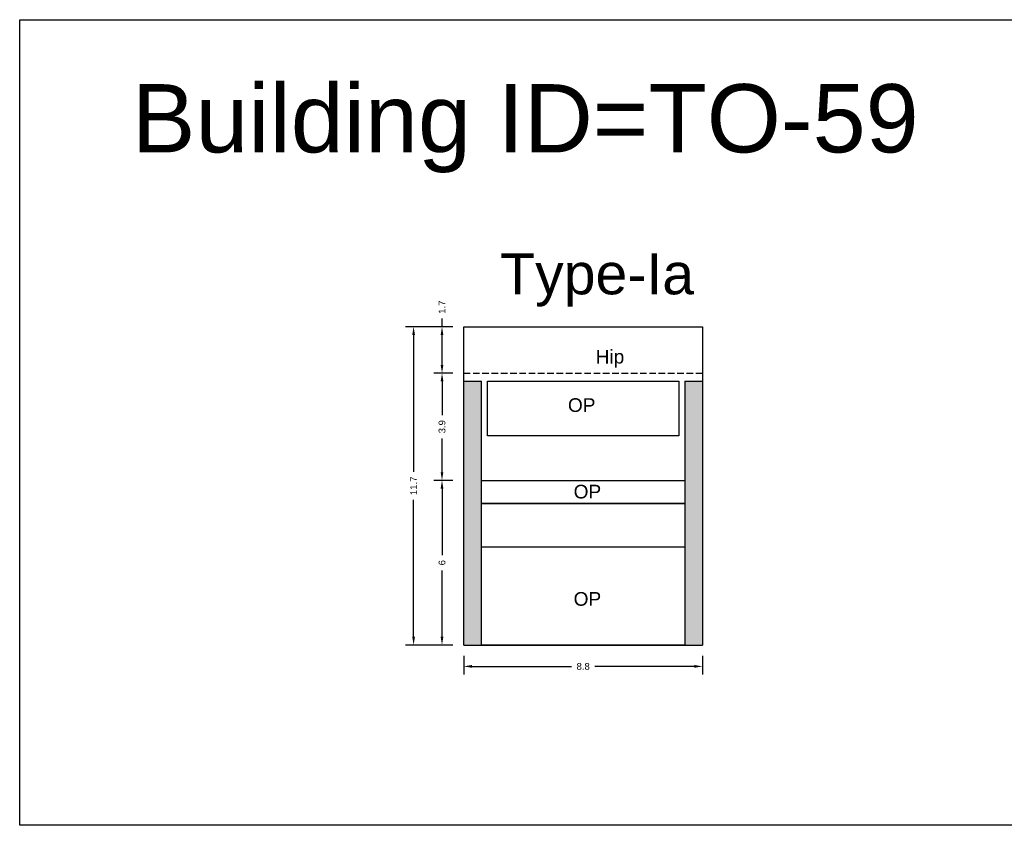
# Model space of a CAD drawing. Header units: metres. Extents: x 3416649 to 3417130, y -6713042 to -6712690.
# Tile 55 of 70: x 3417009 to 3417045, y -6712955 to -6712925. Entities that reach past the tile are written whole.
import ezdxf

# ---------------------------------------------------------------- set-up
doc = ezdxf.new("R2010")
doc.units = ezdxf.units.M
doc.linetypes.add('ACAD_ISO02W100', pattern=[15, 12, -3])
doc.layers.add('Dotted', color=7, linetype='ACAD_ISO02W100', plot=False)
doc.styles.get("Standard").update_dxf_attribs({"font": 'arial.ttf'})
doc.dimstyles.new('ISO-25', dxfattribs={"dimtxt": 0.25, "dimasz": 0.3, "dimexe": 0.3, "dimexo": 0.4, "dimgap": 0.2, "dimtad": 0, "dimdec": 1, "dimdsep": 46, "dimtxsty": 'Standard', "dimcen": 2.5, "dimadec": 0, "dimazin": 0, "dimtfac": 1, "dimtdec": 1, "dimtmove": 0, "dimatfit": 3, "dimfxl": 1, "dimarcsym": 0})

# ---------------------------------------------------------------- blocks, each defined once
blk = doc.blocks.new('*D469')
at = {"color": 0, "lineweight": -2, "transparency": 16777216}
for p, q in [((3417024.922, -6712942.043), (3417024.227, -6712942.043)), ((3417024.527, -6712942.343), (3417024.527, -6712944.776)), ((3417024.527, -6712947.773), (3417024.527, -6712945.341)), ((3417024.922, -6712948.073), (3417024.227, -6712948.073))]:
    blk.add_line(p, q, dxfattribs=at)
at = {"color": 0, "transparency": 16777216}
for points in [[(3417024.477, -6712942.343), (3417024.577, -6712942.343), (3417024.527, -6712942.043)], [(3417024.477, -6712947.773), (3417024.577, -6712947.773), (3417024.527, -6712948.073)]]:
    blk.add_solid(points, dxfattribs=at)
at = {"layer": 'Defpoints', "color": 0, "transparency": 16777216}
for p in [(3417024.527, -6712942.043), (3417025.322, -6712942.043), (3417025.322, -6712948.073)]:
    blk.add_point(p, dxfattribs=at)
at = {"color": 0, "transparency": 16777216, "insert": (3417024.527, -6712945.058), "char_height": 0.25, "attachment_point": 5, "rotation": 90}
blk.add_mtext('6', dxfattribs=at)
blk = doc.blocks.new('*D470')
at = {"color": 0, "lineweight": -2, "transparency": 16777216}
for p, q in [((3417024.922, -6712938.113), (3417024.227, -6712938.113)), ((3417024.527, -6712938.413), (3417024.527, -6712939.651)), ((3417024.527, -6712941.743), (3417024.527, -6712940.506)), ((3417024.922, -6712942.043), (3417024.227, -6712942.043))]:
    blk.add_line(p, q, dxfattribs=at)
at = {"color": 0, "transparency": 16777216}
for points in [[(3417024.477, -6712938.413), (3417024.577, -6712938.413), (3417024.527, -6712938.113)], [(3417024.477, -6712941.743), (3417024.577, -6712941.743), (3417024.527, -6712942.043)]]:
    blk.add_solid(points, dxfattribs=at)
at = {"layer": 'Defpoints', "color": 0, "transparency": 16777216}
for p in [(3417024.527, -6712938.113), (3417025.322, -6712938.113), (3417025.322, -6712942.043)]:
    blk.add_point(p, dxfattribs=at)
at = {"color": 0, "transparency": 16777216, "insert": (3417024.527, -6712940.078), "char_height": 0.25, "attachment_point": 5, "rotation": 90}
blk.add_mtext('3.9', dxfattribs=at)
blk = doc.blocks.new('*D471')
at = {"color": 0, "lineweight": -2, "transparency": 16777216}
for p, q in [((3417024.527, -6712936.413), (3417024.527, -6712936.113)), ((3417024.922, -6712936.413), (3417024.227, -6712936.413)), ((3417024.527, -6712937.813), (3417024.527, -6712936.713)), ((3417024.922, -6712938.113), (3417024.227, -6712938.113))]:
    blk.add_line(p, q, dxfattribs=at)
at = {"color": 0, "transparency": 16777216}
for points in [[(3417024.477, -6712936.713), (3417024.577, -6712936.713), (3417024.527, -6712936.413)], [(3417024.477, -6712937.813), (3417024.577, -6712937.813), (3417024.527, -6712938.113)]]:
    blk.add_solid(points, dxfattribs=at)
at = {"layer": 'Defpoints', "color": 0, "transparency": 16777216}
for p in [(3417024.527, -6712936.413), (3417025.322, -6712936.413), (3417025.322, -6712938.113)]:
    blk.add_point(p, dxfattribs=at)
at = {"color": 0, "transparency": 16777216, "insert": (3417024.527, -6712935.698), "char_height": 0.25, "attachment_point": 5, "rotation": 90}
blk.add_mtext('1.7', dxfattribs=at)
blk = doc.blocks.new('*D472')
at = {"color": 0, "lineweight": -2, "transparency": 16777216}
for p, q in [((3417024.922, -6712936.413), (3417023.186, -6712936.413)), ((3417023.486, -6712936.713), (3417023.486, -6712941.73)), ((3417023.486, -6712947.773), (3417023.486, -6712942.756)), ((3417024.922, -6712948.073), (3417023.186, -6712948.073))]:
    blk.add_line(p, q, dxfattribs=at)
at = {"color": 0, "transparency": 16777216}
for points in [[(3417023.436, -6712936.713), (3417023.536, -6712936.713), (3417023.486, -6712936.413)], [(3417023.436, -6712947.773), (3417023.536, -6712947.773), (3417023.486, -6712948.073)]]:
    blk.add_solid(points, dxfattribs=at)
at = {"layer": 'Defpoints', "color": 0, "transparency": 16777216}
for p in [(3417023.486, -6712936.413), (3417025.322, -6712936.413), (3417025.322, -6712948.073)]:
    blk.add_point(p, dxfattribs=at)
at = {"color": 0, "transparency": 16777216, "insert": (3417023.486, -6712942.243), "char_height": 0.25, "attachment_point": 5, "rotation": 90}
blk.add_mtext('11.7', dxfattribs=at)
blk = doc.blocks.new('*D473')
at = {"color": 0, "lineweight": -2, "transparency": 16777216}
for p, q in [((3417025.322, -6712948.473), (3417025.322, -6712949.156)), ((3417034.072, -6712948.473), (3417034.072, -6712949.156)), ((3417025.622, -6712948.856), (3417029.269, -6712948.856)), ((3417033.772, -6712948.856), (3417030.125, -6712948.856))]:
    blk.add_line(p, q, dxfattribs=at)
at = {"color": 0, "transparency": 16777216}
for points in [[(3417025.622, -6712948.806), (3417025.622, -6712948.906), (3417025.322, -6712948.856)], [(3417033.772, -6712948.806), (3417033.772, -6712948.906), (3417034.072, -6712948.856)]]:
    blk.add_solid(points, dxfattribs=at)
at = {"layer": 'Defpoints', "color": 0, "transparency": 16777216}
for p in [(3417025.322, -6712948.073), (3417034.072, -6712948.073), (3417034.072, -6712948.856)]:
    blk.add_point(p, dxfattribs=at)
at = {"color": 0, "transparency": 16777216, "insert": (3417029.697, -6712948.856), "char_height": 0.25, "attachment_point": 5}
blk.add_mtext('8.8', dxfattribs=at)

msp = doc.modelspace()

# ---------------------------------------------------------------- hatches: boundary and pattern name
h = msp.add_hatch(color=256)
h.dxf.hatch_style = 1
h.paths.add_polyline_path([(3417034.072, -6712942.043), (3417033.422, -6712942.043), (3417033.422, -6712948.073), (3417034.072, -6712948.073)])
h.paths.add_polyline_path([(3417034.072, -6712938.413), (3417033.422, -6712938.413), (3417033.422, -6712942.043), (3417034.072, -6712942.043)])
h.paths.add_polyline_path([(3417025.972, -6712938.413), (3417025.322, -6712938.413), (3417025.322, -6712942.043), (3417025.972, -6712942.043)])
h.paths.add_polyline_path([(3417025.972, -6712942.043), (3417025.322, -6712942.043), (3417025.322, -6712948.073), (3417025.972, -6712948.073)])

# ---------------------------------------------------------------- linework, layer by layer
for points in [[(3417009.058, -6712925.169), (3417046.356, -6712925.169), (3417046.356, -6712954.676), (3417009.058, -6712954.676)], [(3417033.197, -6712938.413), (3417033.197, -6712940.413), (3417026.197, -6712940.413), (3417026.197, -6712938.413)], [(3417025.972, -6712942.043), (3417033.422, -6712942.043), (3417033.422, -6712942.893), (3417025.972, -6712942.893)], [(3417025.972, -6712944.473), (3417033.422, -6712944.473), (3417033.422, -6712948.073), (3417025.972, -6712948.073)]]:
    msp.add_lwpolyline(points, close=True)
for points in [[(3417025.322, -6712936.413), (3417034.072, -6712936.413)], [(3417025.322, -6712948.073), (3417025.322, -6712936.413)], [(3417034.072, -6712936.413), (3417034.072, -6712948.073)], [(3417025.322, -6712938.413), (3417025.972, -6712938.413)], [(3417025.972, -6712948.073), (3417025.972, -6712938.413)], [(3417033.422, -6712938.413), (3417033.422, -6712948.073)], [(3417033.422, -6712938.413), (3417034.072, -6712938.413)], [(3417025.972, -6712942.893), (3417033.422, -6712942.893)], [(3417025.972, -6712944.473), (3417033.422, -6712944.473)], [(3417025.322, -6712948.073), (3417034.072, -6712948.073)]]:
    msp.add_lwpolyline(points)
at = {"layer": 'Dotted', "ltscale": 0.02}
for points in [[(3417025.322, -6712938.113), (3417034.072, -6712938.113)], [(3417025.972, -6712942.043), (3417033.422, -6712942.043)]]:
    msp.add_lwpolyline(points, dxfattribs=at)

# ---------------------------------------------------------------- texts
for s, width, heights, insert, char_height, attachment_point in [('Building ID=TO-59', 67.86454, [0.517], (3417013.164, -6712927.53), 2.5, 1), ('Type-Ia ', 9.99112, [0.517], (3417026.657, -6712933.728), 1.5, 1), ('Hip', 67.86454, [0], (3417031.203, -6712937.262), 0.5, 3), ('OP', 67.86454, [0], (3417030.148, -6712939.035), 0.5, 3), ('OP', 67.86454, [0], (3417030.357, -6712942.204), 0.5, 3), ('OP', 67.86454, [0], (3417030.357, -6712946.134), 0.5, 3)]:
    msp.add_mtext_dynamic_manual_height_columns(s, width=width, gutter_width=12.5, heights=heights, dxfattribs=dict(insert=insert, char_height=char_height, attachment_point=attachment_point))

# ---------------------------------------------------------------- dimensions: what is measured, and where the dimension line sits
for base, p1, p2, picture, middle in [((3417024.527, -6712936.413), (3417025.322, -6712938.113), (3417025.322, -6712936.413), '*D471', (3417024.527, -6712935.698)), ((3417023.486, -6712936.413), (3417025.322, -6712948.073), (3417025.322, -6712936.413), '*D472', (3417023.486, -6712942.243)), ((3417024.527, -6712938.113), (3417025.322, -6712942.043), (3417025.322, -6712938.113), '*D470', (3417024.527, -6712940.078)), ((3417024.527, -6712942.043), (3417025.322, -6712948.073), (3417025.322, -6712942.043), '*D469', (3417024.527, -6712945.058))]:
    dim = msp.add_linear_dim(base=base, p1=p1, p2=p2, angle=90, dimstyle='ISO-25')
    dim.commit()
    dim.dimension.update_dxf_attribs({"geometry": picture, "text_midpoint": middle})
dim = msp.add_linear_dim(base=(3417034.071514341, -6712948.855685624), p1=(3417025.321514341, -6712948.073419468), p2=(3417034.071514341, -6712948.073419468), dimstyle='ISO-25')
dim.commit()
dim.dimension.update_dxf_attribs({"geometry": '*D473', "text_midpoint": (3417029.696514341, -6712948.855685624)})

doc.saveas('drawing.dxf')
